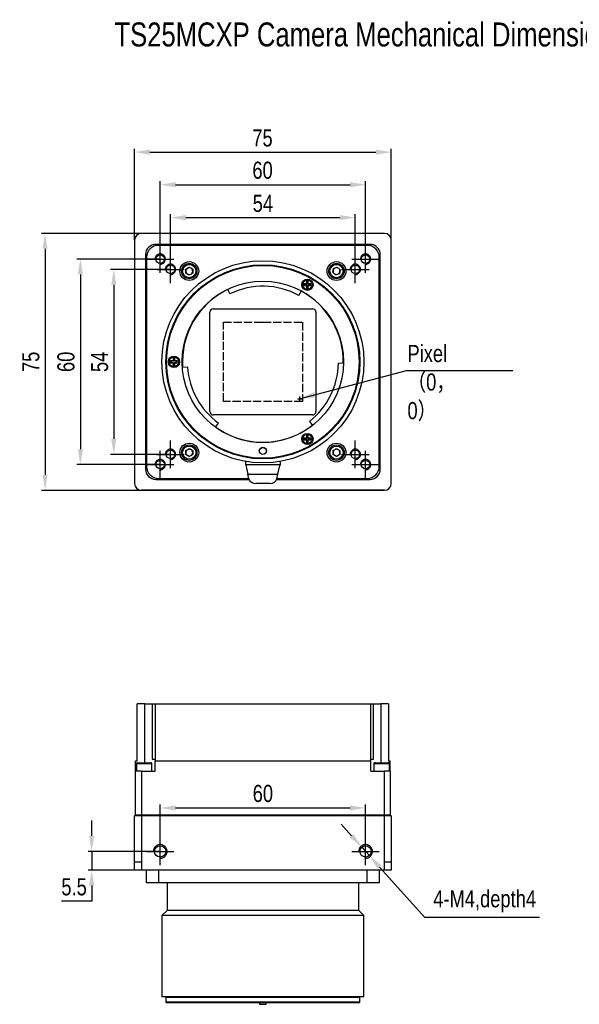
# Model space of a CAD drawing. Header units: millimetres. Extents: x 0 to 14371, y -50 to 237.
# Tile 1 of 4: x 13950 to 14113, y -50 to 237. Entities that reach past the tile are written whole.
import ezdxf

# ---------------------------------------------------------------- set-up
doc = ezdxf.new("R2010")
doc.units = ezdxf.units.MM
for name, pattern in [('ACAD_ISO02W100', [15, 12, -3]), ('CENTER', [50.8, 31.75, -6.35, 6.35, -6.35]), ('CENTER2', [28.575, 19.05, -3.175, 3.175, -3.175])]:
    doc.linetypes.add(name, pattern=pattern)
doc.layers.get('0').update_dxf_attribs({"lineweight": 15})
for name, color, linetype, lineweight in [('粗实线', 7, 'Continuous', 50), ('细实线', 3, 'Continuous', 25), ('细点画线', 1, 'CENTER2', 25), ('细虚线', 2, 'ACAD_ISO02W100', 25)]:
    doc.layers.add(name, color=color, linetype=linetype, lineweight=lineweight)
doc.styles.add('iTek', font='txt', dxfattribs={"width": 0.8, "height": 5})
doc.dimstyles.new('iTek', dxfattribs={"dimscale": 0, "dimtxt": 5, "dimasz": 4.5, "dimexe": 1, "dimexo": 0, "dimgap": 1.5, "dimtad": 1, "dimtoh": 1, "dimdsep": 46, "dimtxsty": 'iTek', "dimcen": 4, "dimclrd": 256, "dimclre": 256, "dimclrt": 256, "dimazin": 2, "dimtfac": 1, "dimtmove": 0, "dimatfit": 3, "dimfxl": 1, "dimlwd": -1, "dimlwe": -1, "dimarcsym": 0})

# ---------------------------------------------------------------- blocks, each defined once
blk = doc.blocks.new('*D73')
at = {"layer": 'Defpoints', "color": 0}
for p in [(14058.45, 198.48), (13983.45, 172.77), (14058.45, 172.77)]:
    blk.add_point(p, dxfattribs=at)
at = {"layer": '细实线'}
for p, q in [((13983.45, 172.77), (13983.45, 199.48)), ((13987.95, 198.48), (14053.95, 198.48)), ((14058.45, 172.77), (14058.45, 199.48))]:
    blk.add_line(p, q, dxfattribs=at)
for points in [[(13987.95, 199.23), (13987.95, 197.73), (13983.45, 198.48)], [(14053.95, 199.23), (14053.95, 197.73), (14058.45, 198.48)]]:
    blk.add_solid(points, dxfattribs=at)
at = {"layer": '细实线', "insert": (14020.83, 202.6), "char_height": 5, "attachment_point": 5, "style": 'iTek'}
blk.add_mtext('75', dxfattribs=at)
blk = doc.blocks.new('*D74')
at = {"layer": 'Defpoints', "color": 0}
for p in [(13985.45, 174.77), (13957.31, 99.77), (13985.45, 99.77)]:
    blk.add_point(p, dxfattribs=at)
at = {"layer": '细实线'}
for p, q in [((13985.45, 174.77), (13956.31, 174.77)), ((13957.31, 170.27), (13957.31, 104.27)), ((13985.45, 99.77), (13956.31, 99.77))]:
    blk.add_line(p, q, dxfattribs=at)
for points in [[(13956.56, 170.27), (13958.06, 170.27), (13957.31, 174.77)], [(13956.56, 104.27), (13958.06, 104.27), (13957.31, 99.77)]]:
    blk.add_solid(points, dxfattribs=at)
at = {"layer": '细实线', "insert": (13953.18, 137.27), "char_height": 5, "attachment_point": 5, "rotation": 90, "style": 'iTek'}
blk.add_mtext('75', dxfattribs=at)
blk = doc.blocks.new('*D75')
at = {"layer": 'Defpoints', "color": 0}
for p in [(14050.95, 188.99), (13990.95, 167.27), (14050.95, 167.27)]:
    blk.add_point(p, dxfattribs=at)
at = {"layer": '细实线'}
for p, q in [((13990.95, 167.27), (13990.95, 189.99)), ((14050.95, 167.27), (14050.95, 189.99)), ((13995.45, 188.99), (14046.45, 188.99))]:
    blk.add_line(p, q, dxfattribs=at)
for points in [[(13995.45, 189.74), (13995.45, 188.24), (13990.95, 188.99)], [(14046.45, 189.74), (14046.45, 188.24), (14050.95, 188.99)]]:
    blk.add_solid(points, dxfattribs=at)
at = {"layer": '细实线', "insert": (14020.86, 193.18), "char_height": 5, "attachment_point": 5, "style": 'iTek'}
blk.add_mtext('60', dxfattribs=at)
blk = doc.blocks.new('*D76')
at = {"layer": 'Defpoints', "color": 0}
for p in [(14047.95, 179.37), (13993.95, 164.27), (14047.95, 164.27)]:
    blk.add_point(p, dxfattribs=at)
at = {"layer": '细实线'}
for p, q in [((13993.95, 164.27), (13993.95, 180.37)), ((13998.45, 179.37), (14043.45, 179.37)), ((14047.95, 164.27), (14047.95, 180.37))]:
    blk.add_line(p, q, dxfattribs=at)
for points in [[(13998.45, 180.12), (13998.45, 178.62), (13993.95, 179.37)], [(14043.45, 180.12), (14043.45, 178.62), (14047.95, 179.37)]]:
    blk.add_solid(points, dxfattribs=at)
at = {"layer": '细实线', "insert": (14020.95, 183.5), "char_height": 5, "attachment_point": 5, "style": 'iTek'}
blk.add_mtext('54', dxfattribs=at)
blk = doc.blocks.new('*D77')
at = {"layer": 'Defpoints', "color": 0}
for p in [(13990.95, 167.27), (13967.64, 107.27), (13990.95, 107.27)]:
    blk.add_point(p, dxfattribs=at)
at = {"layer": '细实线'}
for p, q in [((13990.95, 167.27), (13966.64, 167.27)), ((13967.64, 162.77), (13967.64, 111.77)), ((13990.95, 107.27), (13966.64, 107.27))]:
    blk.add_line(p, q, dxfattribs=at)
for points in [[(13966.89, 162.77), (13968.39, 162.77), (13967.64, 167.27)], [(13966.89, 111.77), (13968.39, 111.77), (13967.64, 107.27)]]:
    blk.add_solid(points, dxfattribs=at)
at = {"layer": '细实线', "insert": (13963.44, 137.27), "char_height": 5, "attachment_point": 5, "rotation": 90, "style": 'iTek'}
blk.add_mtext('60', dxfattribs=at)
blk = doc.blocks.new('*D78')
at = {"layer": 'Defpoints', "color": 0}
for p in [(13993.95, 164.27), (13977.4, 110.27), (13993.95, 110.27)]:
    blk.add_point(p, dxfattribs=at)
at = {"layer": '细实线'}
for p, q in [((13993.95, 164.27), (13976.4, 164.27)), ((13977.4, 159.77), (13977.4, 114.77)), ((13993.95, 110.27), (13976.4, 110.27))]:
    blk.add_line(p, q, dxfattribs=at)
for points in [[(13976.65, 159.77), (13978.15, 159.77), (13977.4, 164.27)], [(13976.65, 114.77), (13978.15, 114.77), (13977.4, 110.27)]]:
    blk.add_solid(points, dxfattribs=at)
at = {"layer": '细实线', "insert": (13973.27, 137.27), "char_height": 5, "attachment_point": 5, "rotation": 90, "style": 'iTek'}
blk.add_mtext('54', dxfattribs=at)
blk = doc.blocks.new('*D88')
at = {"layer": 'Defpoints', "color": 0, "linetype": 'CENTER'}
for p in [(14049.85, -4.39), (14052.06, -6.85)]:
    blk.add_point(p, dxfattribs=at)
at = {"layer": '细实线'}
for p, q in [((14046.85, -1.04), (14043.85, 2.31)), ((14049.85, -4.39), (14052.06, -6.85)), ((14068.23, -24.9), (14055.06, -10.2)), ((14101.75, -24.9), (14068.23, -24.9))]:
    blk.add_line(p, q, dxfattribs=at)
at = {"layer": '细实线', "linetype": 'CENTER'}
for points in [[(14047.41, -0.54), (14046.29, -1.54), (14049.85, -4.39)], [(14055.62, -9.7), (14054.5, -10.7), (14052.06, -6.85)]]:
    blk.add_solid(points, dxfattribs=at)
at = {"layer": '细实线', "linetype": 'CENTER', "insert": (14085.74, -20.19), "char_height": 5, "attachment_point": 5, "style": 'iTek'}
blk.add_mtext('4-M4,depth4', dxfattribs=at)
blk = doc.blocks.new('*D91')
at = {"layer": 'Defpoints', "color": 0}
for p in [(13990.95, -5.62), (13970.94, -11.12), (13985.45, -11.12)]:
    blk.add_point(p, dxfattribs=at)
at = {"layer": '细实线'}
for p, q in [((13970.94, -1.12), (13970.94, 3.38)), ((13990.95, -5.62), (13969.94, -5.62)), ((13970.94, -5.62), (13970.94, -11.12)), ((13985.45, -11.12), (13969.94, -11.12)), ((13970.94, -15.62), (13970.94, -20.12)), ((13970.94, -20.12), (13962.17, -20.12))]:
    blk.add_line(p, q, dxfattribs=at)
for points in [[(13970.19, -1.12), (13971.69, -1.12), (13970.94, -5.62)], [(13970.19, -15.62), (13971.69, -15.62), (13970.94, -11.12)]]:
    blk.add_solid(points, dxfattribs=at)
at = {"layer": '细实线', "insert": (13965.8, -15.99), "char_height": 5, "attachment_point": 5, "style": 'iTek'}
blk.add_mtext('5.5', dxfattribs=at)
blk = doc.blocks.new('*D93')
at = {"layer": 'Defpoints', "color": 0}
for p in [(14050.95, 7.06), (13990.95, -5.62), (14050.95, -5.62)]:
    blk.add_point(p, dxfattribs=at)
at = {"layer": '细实线'}
for p, q in [((13990.95, -5.62), (13990.95, 8.06)), ((13995.45, 7.06), (14046.45, 7.06)), ((14050.95, -5.62), (14050.95, 8.06))]:
    blk.add_line(p, q, dxfattribs=at)
for points in [[(13995.45, 7.81), (13995.45, 6.31), (13990.95, 7.06)], [(14046.45, 7.81), (14046.45, 6.31), (14050.95, 7.06)]]:
    blk.add_solid(points, dxfattribs=at)
at = {"layer": '细实线', "insert": (14020.95, 11.26), "char_height": 5, "attachment_point": 5, "style": 'iTek'}
blk.add_mtext('60', dxfattribs=at)

msp = doc.modelspace()

# ---------------------------------------------------------------- linework, layer by layer
at = {"linetype": 'Continuous', "lineweight": 30}
msp.add_line((14056.454, 99.773), (13985.454, 99.773), dxfattribs=at)
for centre in [(13990.954, -5.622), (14050.954, -5.622)]:
    msp.add_circle(centre, 1.65, dxfattribs=at)
at = {"color": 7, "linetype": 'Continuous', "lineweight": 30}
for centre in [(13990.954, -5.622), (13990.954, -5.622), (13990.954, -5.622), (13990.954, -5.622), (14050.954, -5.622), (14050.954, -5.622), (14050.954, -5.622), (14050.954, -5.622)]:
    msp.add_circle(centre, 1.65, dxfattribs=at)
at = {"layer": '粗实线', "lineweight": 30}
for p, q in [((13983.454, 172.773), (13983.454, 101.773)), ((14056.454, 174.773), (13985.454, 174.773)), ((14058.454, 101.773), (14058.454, 172.773)), ((14052.254, 171.573), (13989.654, 171.573)), ((14051.454, 171.273), (13990.454, 171.273)), ((13986.654, 168.573), (13986.654, 105.973)), ((13986.954, 167.773), (13986.954, 106.773)), ((14054.954, 106.773), (14054.954, 167.773)), ((14055.254, 105.973), (14055.254, 168.573)), ((13998.454, 164.351), (13999.454, 164.928)), ((13998.454, 163.196), (13998.454, 164.351)), ((13999.454, 164.928), (14000.454, 164.351)), ((14000.454, 164.351), (14000.454, 163.196)), ((14041.357, 163.415), (14041.595, 164.545)), ((14041.595, 164.545), (14042.692, 164.903)), ((14042.692, 164.903), (14043.552, 164.132)), ((14043.552, 164.132), (14043.314, 163.002)), ((13999.454, 162.619), (13998.454, 163.196)), ((14000.454, 163.196), (13999.454, 162.619)), ((14042.216, 162.644), (14041.357, 163.415)), ((14043.314, 163.002), (14042.216, 162.644)), ((14010.624, 158.453), (14011.282, 157.105)), ((14033.704, 160.04), (14032.954, 160.04)), ((14032.954, 160.04), (14032.954, 159.54)), ((14032.954, 160.04), (14033.042, 159.952)), ((14032.954, 159.54), (14033.042, 159.628)), ((14032.954, 159.54), (14033.704, 159.54)), ((14033.042, 159.952), (14033.042, 159.628)), ((14033.792, 159.952), (14033.042, 159.952)), ((14033.042, 159.628), (14033.792, 159.628)), ((14033.704, 160.79), (14033.704, 160.04)), ((14034.204, 160.79), (14033.704, 160.79)), ((14033.704, 160.79), (14033.792, 160.702)), ((14033.792, 159.952), (14033.704, 160.04)), ((14033.704, 159.54), (14033.792, 159.628)), ((14033.704, 159.54), (14033.704, 158.79)), ((14033.704, 158.79), (14033.792, 158.878)), ((14033.704, 158.79), (14034.204, 158.79)), ((14034.116, 160.702), (14033.792, 160.702)), ((14033.792, 160.702), (14033.792, 159.952)), ((14033.792, 159.628), (14033.792, 158.878)), ((14033.792, 158.878), (14034.116, 158.878)), ((14034.204, 160.79), (14034.116, 160.702)), ((14034.116, 159.952), (14034.116, 160.702)), ((14034.204, 160.04), (14034.116, 159.952)), ((14034.866, 159.952), (14034.116, 159.952)), ((14034.204, 159.54), (14034.116, 159.628)), ((14034.116, 159.628), (14034.866, 159.628)), ((14034.116, 158.878), (14034.116, 159.628)), ((14034.204, 158.79), (14034.116, 158.878)), ((14034.204, 160.04), (14034.204, 160.79)), ((14034.954, 160.04), (14034.204, 160.04)), ((14034.204, 158.79), (14034.204, 159.54)), ((14034.204, 159.54), (14034.954, 159.54)), ((14034.954, 160.04), (14034.866, 159.952)), ((14034.866, 159.628), (14034.866, 159.952)), ((14034.954, 159.54), (14034.866, 159.628)), ((14034.954, 159.54), (14034.954, 160.04)), ((14031.483, 156.665), (14032.198, 157.983)), ((14006.454, 152.773), (14035.454, 152.773)), ((14005.454, 122.773), (14005.454, 151.773)), ((14036.454, 151.773), (14036.454, 122.773)), ((13994.704, 138.273), (13994.704, 137.523)), ((13995.204, 138.273), (13994.704, 138.273)), ((13994.704, 138.273), (13994.792, 138.185)), ((13994.792, 138.185), (13994.792, 137.435)), ((13995.116, 138.185), (13994.792, 138.185)), ((13995.204, 138.273), (13995.116, 138.185)), ((13995.116, 137.435), (13995.116, 138.185)), ((13995.204, 137.523), (13995.204, 138.273)), ((13994.704, 137.523), (13993.954, 137.523)), ((13993.954, 137.523), (13993.954, 137.023)), ((13993.954, 137.523), (13994.042, 137.435)), ((13993.954, 137.023), (13994.042, 137.112)), ((13993.954, 137.023), (13994.704, 137.023)), ((13994.042, 137.435), (13994.042, 137.112)), ((13994.792, 137.435), (13994.042, 137.435)), ((13994.042, 137.112), (13994.792, 137.112)), ((13994.792, 137.435), (13994.704, 137.523)), ((13994.704, 137.023), (13994.792, 137.112)), ((13994.704, 137.023), (13994.704, 136.273)), ((13994.704, 136.273), (13994.792, 136.362)), ((13994.704, 136.273), (13995.204, 136.273)), ((13994.792, 137.112), (13994.792, 136.362)), ((13994.792, 136.362), (13995.116, 136.362)), ((13995.204, 137.523), (13995.116, 137.435)), ((13995.866, 137.435), (13995.116, 137.435)), ((13995.116, 136.362), (13995.116, 137.112)), ((13995.204, 137.023), (13995.116, 137.112)), ((13995.116, 137.112), (13995.866, 137.112)), ((13995.204, 136.273), (13995.116, 136.362)), ((13995.954, 137.523), (13995.204, 137.523)), ((13995.204, 136.273), (13995.204, 137.023)), ((13995.204, 137.023), (13995.954, 137.023)), ((13995.954, 137.523), (13995.866, 137.435)), ((13995.866, 137.112), (13995.866, 137.435)), ((13995.954, 137.023), (13995.866, 137.112)), ((13995.954, 137.023), (13995.954, 137.523)), ((13998.943, 135.734), (13997.447, 135.63)), ((14044.515, 136.821), (14043.015, 136.85)), ((14035.454, 121.773), (14006.454, 121.773)), ((14007.103, 118.209), (14008.006, 119.407)), ((14034.559, 119.902), (14035.462, 118.704)), ((14033.704, 115.007), (14032.954, 115.007)), ((14032.954, 115.007), (14032.954, 114.507)), ((14032.954, 115.007), (14033.042, 114.919)), ((14033.704, 115.757), (14033.704, 115.007)), ((14034.204, 115.757), (14033.704, 115.757)), ((14033.704, 115.757), (14033.792, 115.669)), ((14033.792, 114.919), (14033.704, 115.007)), ((14034.116, 115.669), (14033.792, 115.669)), ((14033.792, 115.669), (14033.792, 114.919)), ((14034.204, 115.757), (14034.116, 115.669)), ((14034.116, 114.919), (14034.116, 115.669)), ((14034.204, 115.007), (14034.116, 114.919)), ((14034.204, 115.007), (14034.204, 115.757)), ((14034.954, 115.007), (14034.204, 115.007)), ((14034.954, 115.007), (14034.866, 114.919)), ((14034.954, 114.507), (14034.954, 115.007)), ((14032.954, 114.507), (14033.042, 114.595)), ((14032.954, 114.507), (14033.704, 114.507)), ((14033.792, 114.919), (14033.042, 114.919)), ((14033.042, 114.919), (14033.042, 114.595)), ((14033.042, 114.595), (14033.792, 114.595)), ((14033.704, 114.507), (14033.792, 114.595)), ((14033.704, 114.507), (14033.704, 113.757)), ((14033.704, 113.757), (14033.792, 113.845)), ((14033.704, 113.757), (14034.204, 113.757)), ((14033.792, 114.595), (14033.792, 113.845)), ((14033.792, 113.845), (14034.116, 113.845)), ((14034.866, 114.919), (14034.116, 114.919)), ((14034.116, 113.845), (14034.116, 114.595)), ((14034.204, 114.507), (14034.116, 114.595)), ((14034.116, 114.595), (14034.866, 114.595)), ((14034.204, 113.757), (14034.116, 113.845)), ((14034.204, 113.757), (14034.204, 114.507)), ((14034.204, 114.507), (14034.954, 114.507)), ((14034.866, 114.595), (14034.866, 114.919)), ((14034.954, 114.507), (14034.866, 114.595)), ((13998.454, 111.351), (13999.454, 111.928)), ((13998.454, 110.196), (13998.454, 111.351)), ((13999.454, 109.619), (13998.454, 110.196)), ((13999.454, 111.928), (14000.454, 111.351)), ((14000.454, 110.196), (13999.454, 109.619)), ((14000.454, 111.351), (14000.454, 110.196)), ((14041.454, 111.351), (14042.454, 111.928)), ((14041.454, 110.196), (14041.454, 111.351)), ((14042.454, 109.619), (14041.454, 110.196)), ((14042.454, 111.928), (14043.454, 111.351)), ((14043.454, 110.196), (14042.454, 109.619)), ((14043.454, 111.351), (14043.454, 110.196)), ((14015.954, 107.773), (14015.972, 108.197)), ((14015.954, 107.188), (14015.954, 107.773)), ((14025.954, 107.188), (14015.954, 107.188)), ((14025.936, 108.197), (14025.954, 107.773)), ((14025.954, 107.773), (14025.954, 107.188)), ((14016.565, 104.519), (14025.344, 104.519)), ((14016.886, 103.114), (14016.565, 104.519)), ((14025.022, 103.114), (14025.344, 104.519)), ((13989.654, 102.973), (14016.926, 102.973)), ((13990.454, 103.273), (14016.85, 103.273)), ((14023.037, 101.793), (14018.872, 101.793)), ((14024.982, 102.973), (14052.254, 102.973)), ((14025.059, 103.273), (14051.454, 103.273)), ((13985.454, 99.773), (14056.454, 99.773)), ((13984.254, 20.778), (13984.254, 37.478)), ((13986.454, 37.478), (13984.254, 37.478)), ((13986.454, 37.478), (13988.597, 37.478)), ((13986.454, 20.278), (13986.454, 37.478)), ((13988.597, 37.478), (13988.597, 21.278)), ((13988.597, 37.478), (13989.454, 37.478)), ((13989.454, 37.478), (14052.454, 37.478)), ((13989.454, 37.478), (13989.454, 20.778)), ((14052.454, 20.778), (14052.454, 37.478)), ((14052.454, 37.478), (14053.312, 37.478)), ((14053.312, 21.278), (14053.312, 37.478)), ((14053.312, 37.478), (14055.454, 37.478)), ((14057.654, 37.478), (14055.454, 37.478)), ((14055.454, 37.478), (14055.454, 20.278)), ((14057.654, 37.478), (14057.654, 20.778)), ((13983.754, 20.778), (13984.254, 20.778)), ((13983.754, 17.778), (13983.754, 20.778)), ((13984.317, 20.278), (13988.192, 20.278)), ((13988.597, 21.278), (13989.454, 21.278)), ((13989.454, 20.778), (14052.454, 20.778)), ((13989.454, 17.778), (13989.454, 20.778)), ((14052.454, 21.278), (14053.312, 21.278)), ((14052.454, 17.778), (14052.454, 20.778)), ((14053.717, 20.278), (14055.654, 20.278)), ((14055.654, 20.278), (14057.592, 20.278)), ((14057.654, 20.778), (14058.154, 20.778)), ((14058.154, 17.778), (14058.154, 20.778)), ((13983.754, 5.078), (13983.754, 17.778)), ((13985.454, 17.778), (13983.754, 17.778)), ((13984.004, 19.965), (13984.004, 17.778)), ((13988.504, 19.965), (13984.004, 19.965)), ((13985.454, 17.778), (13985.454, 5.078)), ((13985.454, 17.778), (13989.454, 17.778)), ((13988.504, 17.778), (13988.504, 19.965)), ((14052.454, 17.778), (14056.454, 17.778)), ((14053.404, 19.965), (14053.404, 17.778)), ((14055.654, 19.965), (14053.404, 19.965)), ((14057.904, 19.965), (14055.654, 19.965)), ((14056.454, 5.078), (14056.454, 17.778)), ((14058.154, 17.778), (14056.454, 17.778)), ((14057.904, 17.778), (14057.904, 19.965)), ((14058.154, 17.778), (14058.154, 5.078)), ((13983.454, 4.778), (13983.754, 5.078)), ((13985.454, 4.778), (13983.454, 4.778)), ((13983.454, -8.622), (13983.454, 4.778)), ((13983.754, 5.078), (13985.454, 5.078)), ((13985.454, 4.778), (13985.454, 5.078)), ((13985.454, 5.078), (14056.454, 5.078)), ((13985.454, 4.778), (13985.454, -8.622)), ((14056.454, 4.778), (13985.454, 4.778)), ((14056.454, 5.078), (14056.454, 4.778)), ((14056.454, 5.078), (14058.154, 5.078)), ((14058.454, 4.778), (14056.454, 4.778)), ((14056.454, -8.622), (14056.454, 4.778)), ((14058.154, 5.078), (14058.454, 4.778)), ((14058.454, 4.778), (14058.454, -8.622)), ((13983.454, -8.622), (13985.454, -8.622)), ((13983.454, -11.122), (13983.454, -8.622)), ((13985.454, -11.122), (13983.454, -11.122)), ((13985.454, -8.622), (13985.454, -11.122)), ((14056.454, -11.122), (13985.454, -11.122)), ((13986.954, -14.812), (13986.954, -11.122)), ((13990.454, -11.122), (13990.454, -14.812)), ((14051.454, -14.812), (14051.454, -11.122)), ((14054.954, -11.122), (14054.954, -14.812)), ((14056.454, -8.622), (14058.454, -8.622)), ((14056.454, -11.122), (14056.454, -8.622)), ((14058.454, -11.122), (14056.454, -11.122)), ((14058.454, -8.622), (14058.454, -11.122)), ((13990.454, -14.812), (13986.954, -14.812)), ((14051.454, -14.812), (13990.454, -14.812)), ((13992.954, -14.812), (13992.954, -22.832)), ((14048.954, -22.832), (14048.954, -14.812)), ((14054.954, -14.812), (14051.454, -14.812)), ((13992.954, -22.832), (13991.454, -24.332)), ((14048.954, -22.832), (13992.954, -22.832)), ((14050.454, -24.332), (14048.954, -22.832)), ((13991.454, -24.332), (13991.454, -48.042)), ((14050.454, -24.332), (13991.454, -24.332)), ((14050.454, -48.042), (14050.454, -24.332)), ((14050.454, -48.042), (13991.454, -48.042)), ((13992.829, -48.042), (13992.629, -48.242)), ((13992.629, -48.242), (13992.629, -49.632)), ((14049.279, -48.242), (13992.629, -48.242)), ((14049.279, -48.242), (14049.079, -48.042)), ((14049.279, -49.632), (14049.279, -48.242)), ((13992.629, -49.632), (13992.829, -49.832)), ((14049.279, -49.632), (13992.629, -49.632)), ((14049.079, -49.832), (13992.829, -49.832)), ((14019.954, -49.832), (14019.954, -50.252)), ((14019.954, -50.252), (14020.954, -50.252)), ((14020.954, -50.252), (14021.954, -50.252)), ((14021.954, -50.252), (14021.954, -49.832)), ((14049.079, -49.832), (14049.279, -49.632))]:
    msp.add_line(p, q, dxfattribs=at)
at = {"layer": '粗实线', "lineweight": 30, "flags": 128}
for points in [[(14015.954, 107.188), (14016.17, 106.242), (14016.377, 105.339), (14016.565, 104.519)], [(14025.344, 104.519), (14025.531, 105.339), (14025.738, 106.242), (14025.954, 107.188)]]:
    msp.add_lwpolyline(points, dxfattribs=at)
at = {"layer": '粗实线', "lineweight": 30}
for centre, radius in [((13990.954, 167.273), 1.25), ((14020.954, 137.273), 29.5), ((14050.954, 167.273), 1.25), ((14050.954, 167.273), 1.25), ((14020.954, 137.273), 28.325), ((13993.954, 164.273), 1.25), ((14020.954, 137.273), 28.125), ((13999.454, 163.773), 2.75), ((13999.454, 163.773), 2.25), ((13999.454, 163.773), 1.938), ((14042.454, 163.773), 2.75), ((14042.454, 163.773), 2.25), ((14042.454, 163.773), 1.938), ((14047.954, 164.273), 1.25), ((14047.954, 164.273), 1.25), ((14033.954, 159.79), 1.65), ((14033.954, 159.79), 1.459), ((14020.954, 137.273), 23.565), ((13994.954, 137.273), 1.65), ((13994.954, 137.273), 1.459), ((14033.954, 114.757), 1.65), ((14033.954, 114.757), 1.459), ((13999.454, 110.773), 2.75), ((13999.454, 110.773), 2.25), ((13999.454, 110.773), 1.937), ((14020.954, 111.273), 1.05), ((14020.954, 111.273), 1), ((14042.454, 110.773), 2.75), ((14042.454, 110.773), 2.25), ((14042.454, 110.773), 1.937), ((13993.954, 110.273), 1.25), ((13993.954, 110.273), 1.25), ((14047.954, 110.273), 1.25), ((14047.954, 110.273), 1.25), ((13990.954, 107.273), 1.25), ((13990.954, 107.273), 1.25), ((14050.954, 107.273), 1.25), ((14050.954, 107.273), 1.25), ((13990.954, -5.622), 1.65), ((14050.954, -5.622), 1.65)]:
    msp.add_circle(centre, radius, dxfattribs=at)
for centre, radius, start, end in [((13985.454, 172.773), 2, 90, 180), ((14056.454, 172.773), 2, 0, 90), ((13989.654, 168.573), 3, 90, 180), ((13990.454, 167.773), 3.5, 90, 180), ((14051.454, 167.773), 3.5, 0, 90), ((14052.254, 168.573), 3, 0, 90), ((13999.454, 163.773), 1, 120, 180), ((13999.454, 163.773), 1, 60, 120), ((13999.454, 163.773), 1, 0, 60), ((14042.454, 163.773), 1, 168.10072, 228.10072), ((14042.454, 163.773), 1, 108.10072, 168.10072), ((14042.454, 163.773), 1, 48.10072, 108.10072), ((14042.454, 163.773), 1, 348.10072, 48.10072), ((13999.454, 163.773), 1, 180, 240), ((13999.454, 163.773), 1, 240, 300), ((13999.454, 163.773), 1, 300, 0), ((14042.454, 163.773), 1, 228.10072, 288.10072), ((14042.454, 163.773), 1, 288.10072, 348.10072), ((14020.954, 137.273), 23.5, 116, 184), ((14020.954, 137.273), 22.065, 61.5, 116), ((14020.954, 137.273), 23.5, 358.9, 61.5), ((14006.454, 151.773), 1, 90, 180), ((14035.454, 151.773), 1, 0, 90), ((14020.954, 137.273), 22.065, 184, 234.06799), ((14020.954, 137.273), 22.065, 308.06799, 358.9), ((14006.454, 122.773), 1, 180, 270), ((14035.454, 122.773), 1, 270, 0), ((14020.954, 137.273), 23.5, 234.00277, 270), ((14020.954, 137.273), 23.5, 270, 308.00277), ((13999.454, 110.773), 1, 120, 180), ((13999.454, 110.773), 1, 180, 240), ((13999.454, 110.773), 1, 60, 120), ((13999.454, 110.773), 1, 240, 300), ((13999.454, 110.773), 1, 0, 60), ((13999.454, 110.773), 1, 300, 0), ((14042.454, 110.773), 1, 120, 180), ((14042.454, 110.773), 1, 180, 240), ((14042.454, 110.773), 1, 60, 120), ((14042.454, 110.773), 1, 240, 300), ((14042.454, 110.773), 1, 0, 60), ((14042.454, 110.773), 1, 300, 0), ((13990.454, 106.773), 3.5, 180, 270), ((14051.454, 106.773), 3.5, 270, 0), ((13989.654, 105.973), 3, 180, 270), ((14052.254, 105.973), 3, 270, 0), ((13985.454, 101.773), 2, 180, 270), ((14056.454, 101.773), 2, 270, 0), ((13984.317, 19.965), 0.313, 90, 180), ((13988.192, 19.965), 0.312, 0, 90), ((14053.717, 19.965), 0.312, 90, 180), ((14057.592, 19.965), 0.313, 0, 90)]:
    msp.add_arc(centre, radius, start, end, dxfattribs=at)
for centre, start_param, end_param in [((14018.872, 103.403), 3.3220863, 4.712389), ((14023.037, 103.403), 4.712389, 6.1026917)]:
    msp.add_ellipse(centre, major_axis=(2.018, 0), ratio=0.7977453, start_param=start_param, end_param=end_param, dxfattribs=at)
for points, knots in [([(14032.596, 159.79), (14032.614, 159.961), (14032.642, 160.225), (14032.811, 160.541), (14032.987, 160.757), (14033.203, 160.934), (14033.519, 161.098), (14033.954, 161.182), (14034.389, 161.098), (14034.705, 160.934), (14034.921, 160.757), (14035.097, 160.541), (14035.266, 160.225), (14035.295, 159.961), (14035.313, 159.79)], [0, 0, 0, 0, 0.1197213, 0.1847976, 0.2500001, 0.3150762, 0.3802785, 0.5, 0.6197214, 0.6847976, 0.7499998, 0.8150761, 0.8802787, 1, 1, 1, 1]), ([(14035.313, 159.79), (14035.295, 159.619), (14035.266, 159.356), (14035.097, 159.039), (14034.922, 158.823), (14034.706, 158.646), (14034.389, 158.482), (14033.954, 158.399), (14033.52, 158.482), (14033.203, 158.646), (14032.987, 158.823), (14032.811, 159.039), (14032.642, 159.355), (14032.614, 159.619), (14032.596, 159.79)], [0, 0, 0, 0, 0.1197213, 0.1847976, 0.2499998, 0.3150762, 0.3802785, 0.5, 0.6197214, 0.6847977, 0.7500001, 0.8150761, 0.8802787, 1, 1, 1, 1]), ([(13993.596, 137.273), (13993.614, 137.444), (13993.642, 137.708), (13993.811, 138.025), (13993.987, 138.24), (13994.203, 138.417), (13994.519, 138.581), (13994.954, 138.665), (13995.389, 138.581), (13995.705, 138.417), (13995.921, 138.241), (13996.097, 138.025), (13996.266, 137.708), (13996.295, 137.444), (13996.313, 137.273)], [0, 0, 0, 0, 0.1197214, 0.1847979, 0.2499997, 0.3150761, 0.3802787, 0.5000004, 0.6197212, 0.6847979, 0.75, 0.8150764, 0.8802786, 1, 1, 1, 1]), ([(13996.313, 137.273), (13996.295, 137.103), (13996.266, 136.839), (13996.097, 136.522), (13995.922, 136.306), (13995.706, 136.13), (13995.389, 135.966), (13994.954, 135.882), (13994.52, 135.966), (13994.203, 136.129), (13993.987, 136.306), (13993.811, 136.522), (13993.642, 136.839), (13993.614, 137.103), (13993.596, 137.273)], [0, 0, 0, 0, 0.11972134, 0.18479751, 0.24999986, 0.31507619, 0.38027875, 0.49999957, 0.61972126, 0.68479792, 0.75000005, 0.81507639, 0.88027866, 1, 1, 1, 1]), ([(14032.596, 114.757), (14032.614, 114.928), (14032.642, 115.191), (14032.811, 115.508), (14032.987, 115.724), (14033.203, 115.901), (14033.519, 116.064), (14033.954, 116.148), (14034.389, 116.064), (14034.705, 115.901), (14034.921, 115.724), (14035.097, 115.508), (14035.266, 115.191), (14035.295, 114.928), (14035.313, 114.757)], [0, 0, 0, 0, 0.1197213, 0.1847976, 0.2499998, 0.3150762, 0.3802785, 0.5, 0.6197215, 0.6847977, 0.7500001, 0.8150761, 0.8802787, 1, 1, 1, 1]), ([(14035.313, 114.757), (14035.295, 114.586), (14035.266, 114.322), (14035.097, 114.006), (14034.922, 113.79), (14034.706, 113.613), (14034.389, 113.449), (14033.954, 113.365), (14033.52, 113.449), (14033.203, 113.613), (14032.987, 113.789), (14032.811, 114.005), (14032.642, 114.322), (14032.614, 114.586), (14032.596, 114.757)], [0, 0, 0, 0, 0.1197213, 0.1847976, 0.2500001, 0.3150762, 0.3802785, 0.5, 0.6197214, 0.6847977, 0.7499997, 0.8150761, 0.8802787, 1, 1, 1, 1])]:
    msp.add_open_spline(points, degree=3, knots=knots, dxfattribs=at)
at = {"layer": '细实线', "color": 1, "linetype": 'CENTER'}
for p, q in [((14031.033, 126.509), (14032.346, 126.509)), ((14031.689, 127.143), (14031.689, 125.788))]:
    msp.add_line(p, q, dxfattribs=at)
at = {"layer": '细实线', "linetype": 'CENTER'}
for centre, radius in [((13990.954, 167.273), 1.5), ((14050.954, 167.273), 1.5), ((13993.954, 164.273), 1.5), ((14047.954, 164.273), 1.5), ((13993.954, 110.273), 1.5), ((14047.954, 110.273), 1.5), ((13990.954, 107.273), 1.5), ((14050.954, 107.273), 1.5), ((13990.954, -5.622), 2), ((14050.954, -5.622), 2)]:
    msp.add_arc(centre, radius, 270, 180, dxfattribs=at)
at = {"layer": '细点画线'}
for p, q in [((13990.954, 163.273), (13990.954, 171.273)), ((14050.954, 163.273), (14050.954, 171.273)), ((13986.954, 167.273), (13994.954, 167.273)), ((13993.954, 160.273), (13993.954, 168.273)), ((14046.954, 167.273), (14054.954, 167.273)), ((14047.954, 160.273), (14047.954, 168.273)), ((13989.954, 164.273), (13997.954, 164.273)), ((14043.954, 164.273), (14051.954, 164.273)), ((13993.954, 106.273), (13993.954, 114.273)), ((14047.954, 106.273), (14047.954, 114.273)), ((13989.954, 110.273), (13997.954, 110.273)), ((13990.954, 103.273), (13990.954, 111.273)), ((14043.954, 110.273), (14051.954, 110.273)), ((14050.954, 103.273), (14050.954, 111.273)), ((13986.954, 107.273), (13994.954, 107.273)), ((14046.954, 107.273), (14054.954, 107.273)), ((13990.954, -9.622), (13990.954, -1.622)), ((14050.954, -9.622), (14050.954, -1.622)), ((13986.954, -5.622), (13994.954, -5.622)), ((14046.954, -5.622), (14054.954, -5.622))]:
    msp.add_line(p, q, dxfattribs=at)
at = {"layer": '细虚线', "ltscale": 0.2}
for p, q in [((14009.416, 125.735), (14009.416, 148.811)), ((14009.416, 148.811), (14020.954, 148.811)), ((14020.954, 148.811), (14032.492, 148.811)), ((14032.492, 148.811), (14032.492, 125.735)), ((14032.492, 125.735), (14009.416, 125.735))]:
    msp.add_line(p, q, dxfattribs=at)

# ---------------------------------------------------------------- texts
at = {"layer": '细实线', "color": 1, "linetype": 'CENTER', "insert": (13977.588, 236.333), "char_height": 7, "width": 245.97301, "attachment_point": 1, "style": 'iTek'}
msp.add_mtext('{\\C0;TS25MCXP Camera Mechanical Dimensions(in mm)}', dxfattribs=at)
at = {"layer": '细实线', "color": 1, "linetype": 'CENTER', "lineweight": 30, "insert": (14063.19, 142.218), "char_height": 5, "width": 15.87985, "attachment_point": 1, "style": 'iTek'}
msp.add_mtext('Pixel{\\fSimSun|b0|i0|c134|p2;（}0{\\fSimSun|b0|i0|c134|p2;，}0{\\fSimSun|b0|i0|c134|p2;）}', dxfattribs=at)

# ---------------------------------------------------------------- dimensions: what is measured, and where the dimension line sits
at = {"layer": '细实线'}
for base, p1, p2, picture, middle in [((14058.454, 198.477), (13983.454, 172.773), (14058.454, 172.773), '*D73', (14020.832, 198.477)), ((14050.954, 188.986), (13990.954, 167.273), (14050.954, 167.273), '*D75', (14020.86, 188.986))]:
    dim = msp.add_linear_dim(base=base, p1=p1, p2=p2, dimstyle='iTek', override={"dimscale": 1}, dxfattribs=at)
    dim.commit()
    dim.dimension.update_dxf_attribs({"geometry": picture, "text_midpoint": middle, "dimtype": 160})
for base, p1, p2, picture, middle in [((14047.954, 179.371), (13993.954, 164.273), (14047.954, 164.273), '*D76', (14020.954, 183.499)), ((14050.954, 7.064), (13990.954, -5.622), (14050.954, -5.622), '*D93', (14020.954, 11.261))]:
    dim = msp.add_linear_dim(base=base, p1=p1, p2=p2, dimstyle='iTek', override={"dimscale": 1}, dxfattribs=at)
    dim.commit()
    dim.dimension.update_dxf_attribs({"geometry": picture, "text_midpoint": middle})
for base, p1, p2, picture, middle in [((13957.312, 99.773), (13985.454, 174.773), (13985.454, 99.773), '*D74', (13957.312, 137.274)), ((13967.638, 107.273), (13990.954, 167.273), (13990.954, 107.273), '*D77', (13967.638, 137.273))]:
    dim = msp.add_linear_dim(base=base, p1=p1, p2=p2, angle=90, dimstyle='iTek', override={"dimscale": 1}, dxfattribs=at)
    dim.commit()
    dim.dimension.update_dxf_attribs({"geometry": picture, "text_midpoint": middle, "dimtype": 160})
for base, p1, p2, picture, middle in [((13977.397, 110.273), (13993.954, 164.273), (13993.954, 110.273), '*D78', (13973.27, 137.273)), ((13970.938, -11.122), (13990.954, -5.622), (13985.454, -11.122), '*D91', (13965.803, -15.994))]:
    dim = msp.add_linear_dim(base=base, p1=p1, p2=p2, angle=90, dimstyle='iTek', override={"dimscale": 1}, dxfattribs=at)
    dim.commit()
    dim.dimension.update_dxf_attribs({"geometry": picture, "text_midpoint": middle})
at = {"layer": '细实线', "color": 1, "linetype": 'CENTER'}
dim = msp.add_diameter_dim_2p(p1=(14049.853, -4.393), p2=(14052.055, -6.851), text='4-M4,depth4', dimstyle='iTek', override={"dimscale": 1, "dimtxt": 5}, dxfattribs=at)
dim.commit()
dim.dimension.update_dxf_attribs({"geometry": '*D88', "text_midpoint": (14085.742, -24.898), "dimtype": 163})

# ---------------------------------------------------------------- leaders
at = {"layer": '细实线', "color": 1}
msp.add_leader([(14031.689, 126.509), (14062.895, 134.712), (14093.931, 134.712)], dimstyle='iTek', override={"dimscale": 1, "dimtad": 0}, dxfattribs=at)

doc.saveas('drawing.dxf')
